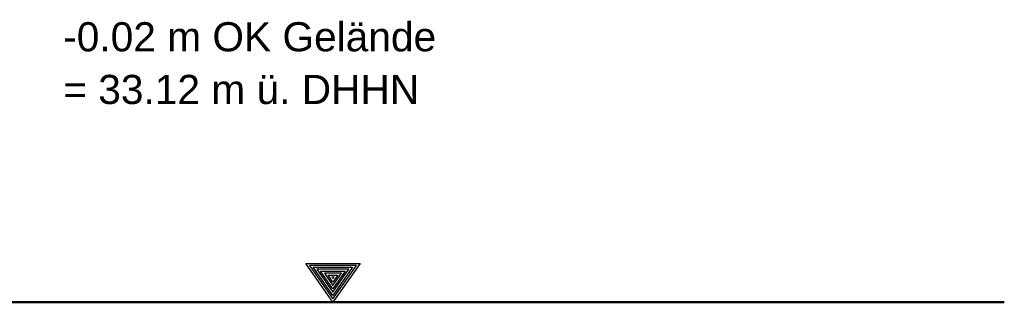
# Model space of a CAD drawing. Header units: metres. Extents: x 1169 to 1496, y -112 to 50.
# Tile 255 of 256: x 1437.198 to 1439.735, y 42.811 to 43.538. Entities that reach past the tile are written whole.
import ezdxf

# ---------------------------------------------------------------- set-up
doc = ezdxf.new("R2010")
doc.units = ezdxf.units.M
doc.linetypes.add('AUSGEZOGEN', pattern=[0])
for name, color, linetype, lineweight in [('XR$2$Beschriften', 4, 'AUSGEZOGEN', 13), ('XR$2$Text 1_100', 3, 'AUSGEZOGEN', 18), ('XR$2$Wegeflächen', 4, 'AUSGEZOGEN', 13)]:
    doc.layers.add(name, color=color, linetype=linetype, lineweight=lineweight)
doc.styles.add('ARIAL', font='arial.ttf')

# ---------------------------------------------------------------- blocks, each defined once
blk = doc.blocks.new('NSY145')
at = {"color": 0, "linetype": 'ByBlock', "lineweight": -2}
for p, q in [((-0.035, 0.05), (0, 0.05)), ((0, 0), (-0.035, 0.05)), ((0.0302, 0.0475), (-0.0302, 0.0475)), ((-0.0302, 0.0475), (0, 0.0044)), ((-0.0254, 0.045), (0, 0.045)), ((0, 0.0087), (-0.0254, 0.045)), ((0.0206, 0.0425), (-0.0206, 0.0425)), ((-0.0206, 0.0425), (0, 0.0131)), ((-0.0159, 0.04), (0, 0.04)), ((0, 0.0174), (-0.0159, 0.04)), ((0, 0.05), (0.035, 0.05)), ((0.035, 0.05), (0, 0)), ((0, 0.0044), (0.0302, 0.0475)), ((0, 0.045), (0.0254, 0.045)), ((0.0254, 0.045), (0, 0.0087)), ((0, 0.0131), (0.0206, 0.0425)), ((0, 0.04), (0.0159, 0.04)), ((0.0159, 0.04), (0, 0.0174)), ((0.011, 0.0375), (-0.011, 0.0375)), ((-0.011, 0.0375), (0, 0.0218)), ((-0.0063, 0.035), (0, 0.035)), ((0, 0.0261), (-0.0063, 0.035)), ((0.0014, 0.0325), (-0.0014, 0.0325)), ((-0.0014, 0.0325), (0, 0.0305)), ((0, 0.0218), (0.011, 0.0375)), ((0, 0.035), (0.0063, 0.035)), ((0.0063, 0.035), (0, 0.0261)), ((0, 0.0305), (0.0014, 0.0325))]:
    blk.add_line(p, q, dxfattribs=at)

msp = doc.modelspace()

# ---------------------------------------------------------------- linework, layer by layer
at = {"layer": 'XR$2$Wegeflächen', "color": 1, "linetype": 'AUSGEZOGEN', "lineweight": 50, "transparency": 33554687}
msp.add_line((1414.1924, 42.8111), (1439.7345, 42.8111), dxfattribs=at)

# ---------------------------------------------------------------- block references
at = {"layer": 'XR$2$Beschriften', "color": 3, "lineweight": 25, "transparency": 33554687, "xscale": 1.999999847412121, "yscale": 1.999999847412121, "zscale": 1.999999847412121}
msp.add_blockref('NSY145', (1438.005, 42.8111), dxfattribs=at)

# ---------------------------------------------------------------- texts
at = {"layer": 'XR$2$Text 1_100', "color": 3, "linetype": 'AUSGEZOGEN', "lineweight": 25, "transparency": 33554687, "insert": (1437.3102, 43.5319), "char_height": 0.075, "width": 1.001349, "attachment_point": 1, "line_spacing_factor": 1.084337, "style": 'ARIAL'}
msp.add_mtext('\\A1;{\\fArial|i0|b0;\\H0.075000;\\W1.000000;\\C3;-0.02 m OK Gelände}\\P{\\fArial|i0|b0;\\H0.075000;\\W1.000000;\\C3;= 33.12 m ü. DHHN}\\P', dxfattribs=at)

doc.saveas('drawing.dxf')
